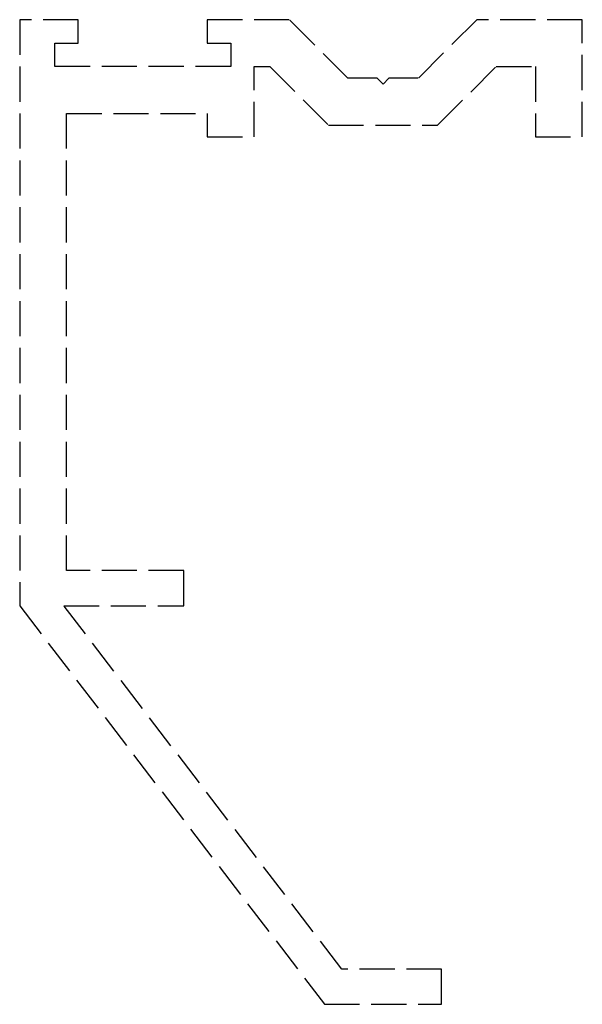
# Model space of a CAD drawing. Header units: millimetres. Extents: x -2 to 22, y -18.5 to 23.5.
import ezdxf

# ---------------------------------------------------------------- set-up
doc = ezdxf.new("R2010")
doc.units = ezdxf.units.MM
doc.header["$LTSCALE"] = 10
doc.linetypes.add('ALLCAD_Strich', pattern=[0.2, 0.15, -0.05])
doc.layers.add('BESCH_KONT_sich_schn_grun_2d', color=10, linetype='Continuous')

msp = doc.modelspace()

# ---------------------------------------------------------------- linework, layer by layer
at = {"layer": 'BESCH_KONT_sich_schn_grun_2d', "linetype": 'ALLCAD_Strich'}
for p, q in [((-2, 23.5), (-2, -1.5)), ((0.5, 23.5), (-2, 23.5)), ((0.5, 22.5), (0.5, 23.5)), ((6, 23.5), (6, 22.5)), ((9.5, 23.5), (6, 23.5)), ((12, 21), (9.5, 23.5)), ((17.5, 23.5), (15, 21)), ((22, 23.5), (17.5, 23.5)), ((22, 18.5), (22, 23.5)), ((-0.5, 22.5), (0.5, 22.5)), ((-0.5, 21.5), (-0.5, 22.5)), ((6, 22.5), (7, 22.5)), ((7, 22.5), (7, 21.5)), ((7, 21.5), (-0.5, 21.5)), ((8, 21.5), (8.672, 21.5)), ((8, 18.5), (8, 21.5)), ((8.003, 21.495), (8, 21.495)), ((8.002, 21.5), (8.002, 21.495)), ((8.003, 21.5), (8.003, 21.495)), ((8.003, 21.5), (8.003, 21.495)), ((8.003, 21.5), (8.003, 21.495)), ((8.003, 21.5), (8.003, 21.495)), ((8.003, 21.495), (8.006, 21.495)), ((8.003, 21.495), (8.003, 21.495)), ((8.004, 21.5), (8.004, 21.495)), ((8.006, 21.5), (8.006, 21.495)), ((8.007, 21.5), (8.007, 21.495)), ((8.011, 21.495), (8.007, 21.495)), ((8.009, 21.495), (8.009, 21.5)), ((8.009, 21.5), (8.009, 21.495)), ((8.01, 21.5), (8.01, 21.495)), ((8.011, 21.5), (8.011, 21.495)), ((8.011, 21.5), (8.011, 21.495)), ((8.011, 21.495), (8.013, 21.495)), ((8.013, 21.5), (8.013, 21.495)), ((8.014, 21.5), (8.014, 21.495)), ((8.017, 21.495), (8.014, 21.495)), ((8.016, 21.5), (8.016, 21.495)), ((8.017, 21.5), (8.017, 21.495)), ((8.017, 21.5), (8.017, 21.495)), ((8.017, 21.5), (8.017, 21.495)), ((8.017, 21.5), (8.017, 21.495)), ((8.017, 21.495), (8.02, 21.495)), ((8.017, 21.495), (8.017, 21.495)), ((8.018, 21.5), (8.018, 21.495)), ((8.02, 21.5), (8.02, 21.495)), ((8.672, 21.5), (11.172, 19)), ((15.828, 19), (18.328, 21.5)), ((18.328, 21.5), (20, 21.5)), ((20, 21.5), (20, 18.5)), ((13.25, 21), (12, 21)), ((13.5, 20.75), (13.25, 21)), ((13.75, 21), (13.5, 20.75)), ((15, 21), (13.75, 21)), ((0, 19.5), (6, 19.5)), ((0, 0), (0, 19.5)), ((6, 19.5), (6, 18.5)), ((11.172, 19), (15.828, 19)), ((6, 18.5), (8, 18.5)), ((20, 18.5), (22, 18.5)), ((5, 0), (0, 0)), ((5, -1.5), (5, 0)), ((-2, -1.5), (11, -18.5)), ((11.741, -17), (-0.112, -1.5)), ((-0.112, -1.5), (5, -1.5)), ((16, -17), (11.741, -17)), ((16, -18.5), (16, -17)), ((11, -18.5), (16, -18.5))]:
    msp.add_line(p, q, dxfattribs=at)

doc.saveas('drawing.dxf')
